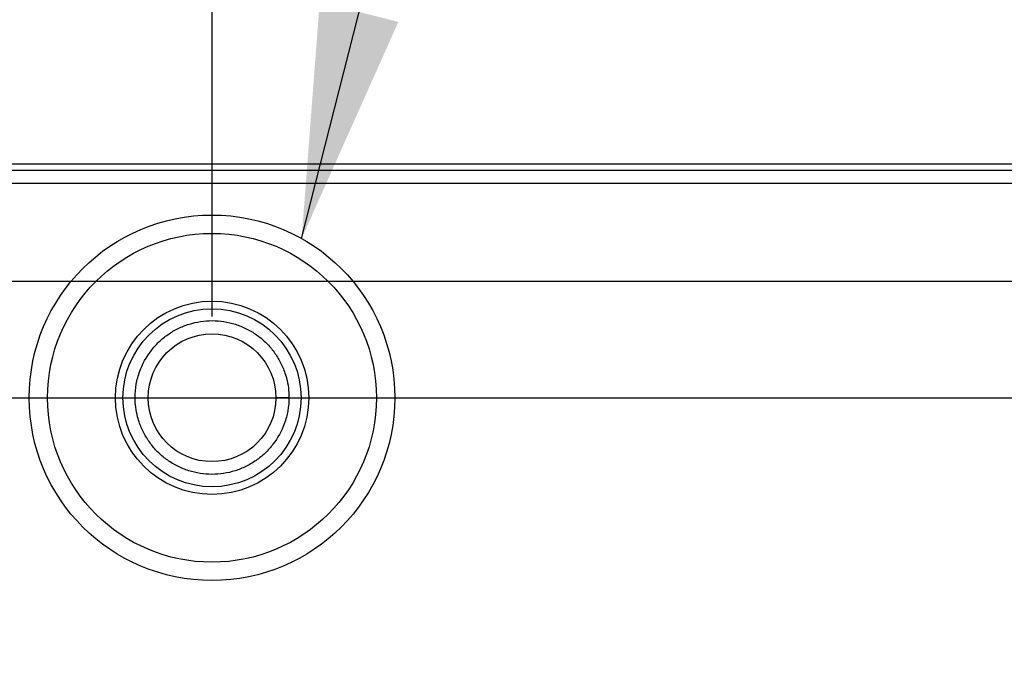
# Model space of a CAD drawing. Header units: inches. Extents: x 0 to 34, y 0 to 22.
# Tile 19 of 55: x 12.1 to 12.9, y 6.7 to 7.2. Entities that reach past the tile are written whole.
import ezdxf

# ---------------------------------------------------------------- set-up
doc = ezdxf.new("R2010")
doc.units = ezdxf.units.IN
doc.header["$LTSCALE"] = 1.87
doc.header["$MEASUREMENT"] = 0
doc.layers.get('0').update_dxf_attribs({"linetype": 'CONTINUOUS'})
doc.layers.add('DETAIL', color=7, linetype='CONTINUOUS')
doc.layers.add('DIMENSIONS', color=7, linetype='CONTINUOUS')
doc.styles.get("Standard").update_dxf_attribs({"font": 'txt', "width": 0.8})
doc.dimstyles.new('DIMSTYLE_2', dxfattribs={"dimtxt": 0.125, "dimasz": 0.18, "dimexe": 0.125, "dimexo": 0.0625, "dimgap": 0.03125, "dimtad": 0, "dimtih": 1, "dimtoh": 1, "dimdec": 3, "dimzin": 4, "dimdsep": 46, "dimtxsty": 'STANDARD', "dimblk": '_FILLED', "dimblk1": '_FILLED', "dimblk2": '_FILLED', "dimcen": 0.09, "dimadec": 0, "dimazin": 0, "dimtp": 0.01, "dimtm": 0.01, "dimtfac": 1, "dimtdec": 3, "dimtofl": 0, "dimtmove": 0, "dimatfit": 3, "dimldrblk": '_FILLED', "dimfxl": 1, "dimtolj": 1, "dimtzin": 4, "dimarcsym": 0})
doc.dimstyles.get("Standard").update_dxf_attribs({"dimtxt": 0.125, "dimasz": 0.18, "dimexe": 0.125, "dimexo": 0.0625, "dimgap": 0.09, "dimtad": 0, "dimtih": 1, "dimtoh": 1, "dimdec": 3, "dimzin": 4, "dimdsep": 46, "dimtxsty": 'STANDARD', "dimblk": '_FILLED', "dimblk1": '_FILLED', "dimblk2": '_FILLED', "dimcen": 0.09, "dimadec": 0, "dimazin": 0, "dimtol": 1, "dimtp": 0.01, "dimtm": 0.01, "dimtfac": 1, "dimtdec": 3, "dimtofl": 0, "dimtmove": 0, "dimatfit": 3, "dimldrblk": '_FILLED', "dimfxl": 1, "dimtolj": 1, "dimtzin": 4, "dimarcsym": 0})

# ---------------------------------------------------------------- blocks, each defined once
blk = doc.blocks.new('*D17')
at = {"layer": 'DIMENSIONS', "color": 2, "linetype": 'CONTINUOUS'}
blk.add_line((8.56883, 6.98729), (8.56883, 7.50258), dxfattribs=at)
at = {"layer": 'DIMENSIONS', "color": 2, "linetype": 'CONTINUOUS', "insert": (8.50633, 7.56508), "char_height": 0.125, "width": 1.425, "attachment_point": 1, "rotation": 90, "line_spacing_factor": 0.9}
blk.add_mtext('4.979{\\Ftxt.shx;\\W1.000000;\\H0.125000; }[126.48]', dxfattribs=at)
blk = doc.blocks.new('_FILLED')
at = {"color": 0, "linetype": 'BYBLOCK'}
blk.add_solid([(0, 0), (-1, 0.1736), (-1, -0.1736)], dxfattribs=at)
blk = doc.blocks.new('*D18')
at = {"layer": 'DIMENSIONS', "color": 2, "linetype": 'CONTINUOUS'}
blk.add_line((8.89283, 7.03729), (8.89283, 7.50258), dxfattribs=at)
at = {"layer": 'DIMENSIONS', "color": 2, "linetype": 'CONTINUOUS', "insert": (8.83033, 7.56508), "char_height": 0.125, "width": 1.425, "attachment_point": 1, "rotation": 90, "line_spacing_factor": 0.9}
blk.add_mtext('4.655{\\Ftxt.shx;\\W1.000000;\\H0.125000; }[118.25]', dxfattribs=at)
blk = doc.blocks.new('*D19')
at = {"layer": 'DIMENSIONS', "color": 2, "linetype": 'CONTINUOUS'}
blk.add_line((9.70483, 6.94759), (9.70483, 7.50258), dxfattribs=at)
at = {"layer": 'DIMENSIONS', "color": 2, "linetype": 'CONTINUOUS', "insert": (9.64233, 7.56508), "char_height": 0.125, "width": 1.325, "attachment_point": 1, "rotation": 90, "line_spacing_factor": 0.9}
blk.add_mtext('3.843{\\Ftxt.shx;\\W1.000000;\\H0.125000; }[97.62]', dxfattribs=at)
blk = doc.blocks.new('*D20')
at = {"layer": 'DIMENSIONS', "color": 2, "linetype": 'CONTINUOUS'}
blk.add_line((12.25483, 6.94759), (12.25483, 7.50258), dxfattribs=at)
at = {"layer": 'DIMENSIONS', "color": 2, "linetype": 'CONTINUOUS', "insert": (12.19233, 7.56508), "char_height": 0.125, "width": 1.325, "attachment_point": 1, "rotation": 90, "line_spacing_factor": 0.9}
blk.add_mtext('1.293{\\Ftxt.shx;\\W1.000000;\\H0.125000; }[32.85]', dxfattribs=at)
blk = doc.blocks.new('*D23')
at = {"layer": 'DIMENSIONS', "color": 2, "linetype": 'CONTINUOUS'}
blk.add_line((10.98033, 6.54323), (10.98033, 7.50258), dxfattribs=at)
at = {"layer": 'DIMENSIONS', "color": 2, "linetype": 'CONTINUOUS', "insert": (10.91783, 7.56508), "char_height": 0.125, "width": 1.325, "attachment_point": 1, "rotation": 90, "line_spacing_factor": 0.9}
blk.add_mtext('2.568{\\Ftxt.shx;\\W1.000000;\\H0.125000; }[65.22]', dxfattribs=at)
blk = doc.blocks.new('*D25')
at = {"layer": 'DIMENSIONS', "color": 2, "linetype": 'CONTINUOUS'}
blk.add_line((8.90148, 6.97479), (14.48325, 6.97479), dxfattribs=at)
at = {"layer": 'DIMENSIONS', "color": 2, "linetype": 'CONTINUOUS', "insert": (14.54575, 7.03729), "char_height": 0.125, "width": 1.325, "attachment_point": 1, "line_spacing_factor": 0.9}
blk.add_mtext('1.644{\\Ftxt.shx;\\W1.000000;\\H0.125000; }[41.77]', dxfattribs=at)
blk = doc.blocks.new('*D28')
at = {"layer": 'DIMENSIONS', "color": 2, "linetype": 'CONTINUOUS'}
for p, q in [((9.75, 6.88509), (13.87958, 6.88509)), ((13.87958, 6.88509), (14.15137, 6.79139)), ((14.15137, 6.79139), (14.48325, 6.79139))]:
    blk.add_line(p, q, dxfattribs=at)
at = {"layer": 'DIMENSIONS', "color": 2, "linetype": 'CONTINUOUS', "insert": (14.54575, 6.85389), "char_height": 0.125, "width": 1.325, "attachment_point": 1, "line_spacing_factor": 0.9}
blk.add_mtext('1.555{\\Ftxt.shx;\\W1.000000;\\H0.125000; }[39.49]', dxfattribs=at)

msp = doc.modelspace()

# ---------------------------------------------------------------- linework, layer by layer
at = {"color": 7, "linetype": 'CONTINUOUS'}
for p, q in [((13.38438, 7.06508), (8.57529, 7.06508)), ((13.37483, 7.06026), (8.58484, 7.06026)), ((13.37483, 7.05026), (8.58484, 7.05026)), ((12.19563, 6.8853), (12.20563, 6.88509)), ((12.31403, 6.8853), (12.30403, 6.88509))]:
    msp.add_line(p, q, dxfattribs=at)
for radius in [0.14078, 0.12664, 0.07443, 0.06857, 0.0492]:
    msp.add_circle((12.25483, 6.88509), radius, dxfattribs=at)
for points, knots in [([(12.19918, 6.90549), (12.20127, 6.91116), (12.2057, 6.91926), (12.21377, 6.92827), (12.22079, 6.93402), (12.22861, 6.93863), (12.23705, 6.942), (12.2459, 6.94407), (12.25497, 6.94474), (12.26403, 6.94402), (12.27287, 6.94192), (12.28129, 6.93852), (12.28909, 6.93388), (12.29609, 6.9281), (12.30213, 6.92128), (12.30706, 6.9136), (12.30956, 6.90804), (12.31059, 6.90519)], [0, 0, 0, 0, 0.125016, 0.187455, 0.249751, 0.312126, 0.374648, 0.437189, 0.499687, 0.562162, 0.624638, 0.687088, 0.749438, 0.811777, 0.874357, 0.937248, 1, 1, 1, 1]), ([(12.19563, 6.8853), (12.19559, 6.88872), (12.19617, 6.8956), (12.19799, 6.90225), (12.19918, 6.90549)], [0, 0, 0, 0, 0.497181, 1, 1, 1, 1]), ([(12.31059, 6.90519), (12.31118, 6.90358), (12.31321, 6.89714), (12.31414, 6.89033), (12.31403, 6.8853)], [0, 0, 0, 0, 0.254648, 1, 1, 1, 1]), ([(12.19908, 6.86541), (12.19849, 6.86703), (12.19646, 6.87347), (12.19553, 6.88028), (12.19563, 6.8853)], [0, 0, 0, 0, 0.254648, 1, 1, 1, 1]), ([(12.31403, 6.8853), (12.31408, 6.88189), (12.3135, 6.87501), (12.31168, 6.86836), (12.31049, 6.86512)], [0, 0, 0, 0, 0.497181, 1, 1, 1, 1]), ([(12.31049, 6.86512), (12.3084, 6.85945), (12.30397, 6.85135), (12.2959, 6.84233), (12.28888, 6.83659), (12.28106, 6.83198), (12.27262, 6.82861), (12.26377, 6.82654), (12.2547, 6.82587), (12.24564, 6.82659), (12.2368, 6.82869), (12.22838, 6.83209), (12.22058, 6.83673), (12.21358, 6.84251), (12.20754, 6.84933), (12.20261, 6.85701), (12.20011, 6.86257), (12.19908, 6.86541)], [0, 0, 0, 0, 0.125016, 0.187455, 0.249751, 0.312126, 0.374648, 0.437189, 0.499687, 0.562162, 0.624638, 0.687088, 0.749438, 0.811777, 0.874357, 0.937248, 1, 1, 1, 1])]:
    msp.add_open_spline(points, degree=3, knots=knots, dxfattribs=at)

# ---------------------------------------------------------------- dimensions: what is measured, and where the dimension line sits
at = {"layer": 'DIMENSIONS', "color": 2, "linetype": 'CONTINUOUS'}
for feature_location, offset, dtype, origin, picture, middle in [((8.56883, 6.98729), (0, 0.5153), 1, (13.54821, 6.92479), '*D17', (8.56883, 8.27758)), ((8.89283, 7.03729), (0, 0.4653), 1, (13.54821, 6.97479), '*D18', (8.89283, 8.27758)), ((9.70483, 6.94759), (0, 0.555), 1, (13.54821, 6.88509), '*D19', (9.70483, 8.22758)), ((10.98033, 6.54323), (0, 0.95935), 1, (13.54821, 6.48073), '*D23', (10.98033, 8.22758)), ((12.25483, 6.94759), (0, 0.555), 1, (13.54821, 6.88509), '*D20', (12.25483, 8.22758)), ((8.90148, 6.97479), (5.58177, 0), 0, (13.47522, 5.33031), '*D25', (15.20825, 6.97479)), ((9.75, 6.88509), (4.73325, -0.0937), 0, (12.25483, 5.33031), '*D28', (15.20825, 6.79139))]:
    dim = msp.add_ordinate_dim(feature_location=feature_location, offset=offset, dtype=dtype, origin=origin, dimstyle='DIMSTYLE_2', dxfattribs=at)
    dim.commit()
    dim.dimension.update_dxf_attribs({"geometry": picture, "text_midpoint": middle})

# ---------------------------------------------------------------- leaders
at = {"layer": 'DETAIL', "color": 2, "linetype": 'CONTINUOUS'}
msp.add_leader([(12.32383, 7.0078), (12.88366, 9.21699), (13.06366, 9.21699)], dimstyle='STANDARD', override={"dimtad": 0}, dxfattribs=at)

doc.saveas('drawing.dxf')
